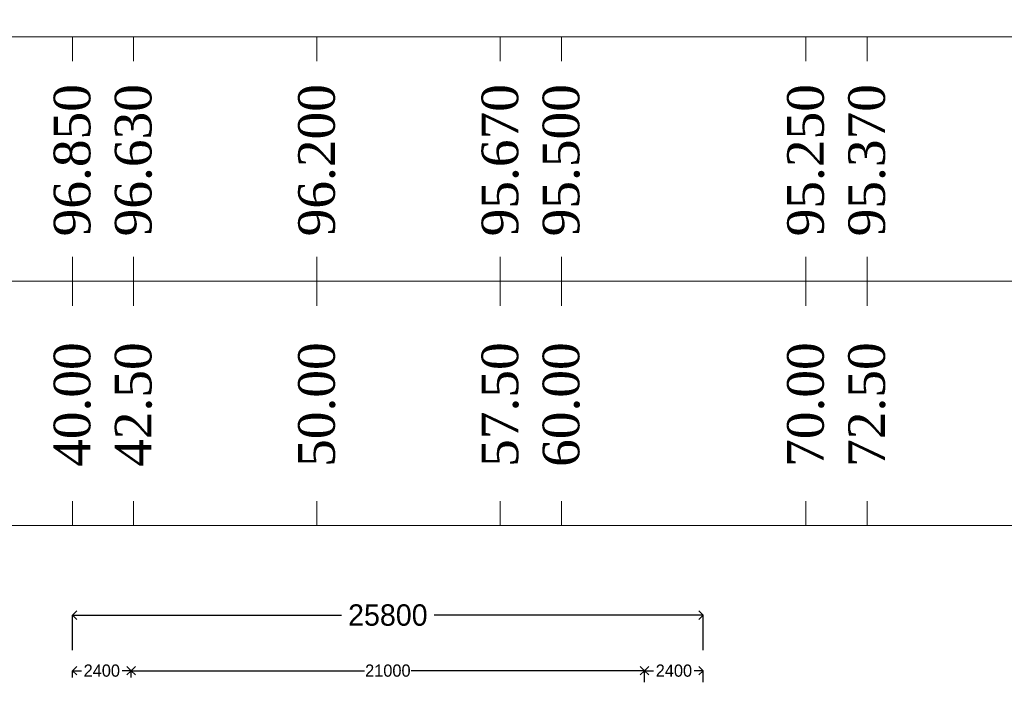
# Model space of a CAD drawing. Header units: millimetres. Extents: x -20950785 to 389010297, y -11535949 to 14056629.
# Tile 54 of 256: x 9358855 to 9399127, y -297967 to -270360. Entities that reach past the tile are written whole.
import ezdxf

# ---------------------------------------------------------------- set-up
doc = ezdxf.new("R2010")
doc.units = ezdxf.units.MM
doc.header["$LTSCALE"] = 60
doc.header["$MEASUREMENT"] = 0
doc.layers.add('TEXT', color=7, linetype='Continuous')
doc.dimstyles.get("Standard").update_dxf_attribs({"dimtxt": 400, "dimasz": 215, "dimexe": 0.18, "dimexo": 0.0625, "dimgap": 0.09, "dimtad": 0, "dimtih": 1, "dimtoh": 1, "dimdec": 0, "dimzin": 4, "dimdsep": 46, "dimtxsty": 'Standard', "dimblk": 'OPEN90', "dimcen": 0, "dimadec": 0, "dimazin": 1, "dimtfac": 1, "dimtdec": 0, "dimtix": 1, "dimtofl": 0, "dimtmove": 0, "dimatfit": 3, "dimldrblk": 'OPEN30', "dimfxl": 1, "dimtolj": 1, "dimtzin": 0, "dimarcsym": 0})

# ---------------------------------------------------------------- blocks, each defined once
blk = doc.blocks.new('_Open90')
at = {"color": 0, "linetype": 'ByBlock', "lineweight": -2}
for p, q in [((0, 0), (-1, 0)), ((-0.5, 0.5), (0, 0)), ((0, 0), (-0.5, -0.5))]:
    blk.add_line(p, q, dxfattribs=at)
blk = doc.blocks.new('*D1568')
at = {"color": 0, "linetype": 'Continuous', "lineweight": -2, "transparency": 16777216}
for p, q in [((9361013, -296160), (9361013, -294728)), ((9361363, -294729), (9372018, -294729)), ((9386463, -294729), (9375809, -294729)), ((9386813, -296160), (9386813, -294728))]:
    blk.add_line(p, q, dxfattribs=at)
at = {"layer": 'Defpoints', "color": 0, "linetype": 'Continuous', "lineweight": 9, "transparency": 16777216}
for p in [(9361013, -294729), (9361013, -296160), (9386813, -296160)]:
    blk.add_point(p, dxfattribs=at)
at = {"color": 0, "linetype": 'Continuous', "lineweight": -2, "transparency": 16777216, "xscale": 350, "yscale": 350, "zscale": 350, "rotation": 180}
blk.add_blockref('_Open90', (9361013, -294729), dxfattribs=at)
at = {"color": 0, "linetype": 'Continuous', "lineweight": -2, "transparency": 16777216, "xscale": 350, "yscale": 350, "zscale": 350}
blk.add_blockref('_Open90', (9386813, -294729), dxfattribs=at)
at = {"color": 0, "linetype": 'Continuous', "lineweight": 9, "transparency": 16777216, "insert": (9373913, -294729), "char_height": 700, "attachment_point": 5}
blk.add_mtext('\\A1;{\\H1.25x;25800}', dxfattribs=at)
blk = doc.blocks.new('_Open30')
at = {"color": 0, "linetype": 'ByBlock', "lineweight": -2}
for p, q in [((-1, 0.27), (0, 0)), ((0, 0), (-1, -0.27)), ((0, 0), (-1, 0))]:
    blk.add_line(p, q, dxfattribs=at)
blk = doc.blocks.new('*D1580')
at = {"color": 0, "linetype": 'Continuous', "lineweight": -2, "transparency": 16777216}
for p, q in [((9384413, -297469), (9384413, -297001)), ((9384763, -297001), (9384780, -297001)), ((9386463, -297001), (9386447, -297001)), ((9386813, -297469), (9386813, -297001))]:
    blk.add_line(p, q, dxfattribs=at)
at = {"layer": 'Defpoints', "color": 0, "linetype": 'Continuous', "lineweight": 9, "transparency": 16777216}
for p in [(9386813, -297001), (9384413, -297469), (9386813, -297469)]:
    blk.add_point(p, dxfattribs=at)
at = {"color": 0, "linetype": 'Continuous', "lineweight": -2, "transparency": 16777216, "xscale": 350, "yscale": 350, "zscale": 350, "rotation": 180}
blk.add_blockref('_Open90', (9384413, -297001), dxfattribs=at)
at = {"color": 0, "linetype": 'Continuous', "lineweight": -2, "transparency": 16777216, "xscale": 350, "yscale": 350, "zscale": 350}
blk.add_blockref('_Open90', (9386813, -297001), dxfattribs=at)
at = {"color": 0, "linetype": 'Continuous', "lineweight": 9, "transparency": 16777216, "insert": (9385613, -297001), "char_height": 400, "attachment_point": 5}
blk.add_mtext('\\A1;{\\H1.25x;2400}', dxfattribs=at)
blk = doc.blocks.new('*D1581')
at = {"color": 0, "linetype": 'Continuous', "lineweight": -2, "transparency": 16777216}
for p, q in [((9361013, -297284), (9361013, -297000)), ((9361363, -297000), (9361380, -297000)), ((9363063, -297000), (9363047, -297000)), ((9363413, -297284), (9363413, -297000))]:
    blk.add_line(p, q, dxfattribs=at)
at = {"layer": 'Defpoints', "color": 0, "linetype": 'Continuous', "lineweight": 9, "transparency": 16777216}
for p in [(9361013, -297000), (9361013, -297284), (9363413, -297284)]:
    blk.add_point(p, dxfattribs=at)
at = {"color": 0, "linetype": 'Continuous', "lineweight": -2, "transparency": 16777216, "xscale": 350, "yscale": 350, "zscale": 350, "rotation": 180}
blk.add_blockref('_Open90', (9361013, -297000), dxfattribs=at)
at = {"color": 0, "linetype": 'Continuous', "lineweight": -2, "transparency": 16777216, "xscale": 350, "yscale": 350, "zscale": 350}
blk.add_blockref('_Open90', (9363413, -297000), dxfattribs=at)
at = {"color": 0, "linetype": 'Continuous', "lineweight": 9, "transparency": 16777216, "insert": (9362213, -297000), "char_height": 400, "attachment_point": 5}
blk.add_mtext('\\A1;{\\H1.25x;2400}', dxfattribs=at)
blk = doc.blocks.new('*D1582')
at = {"color": 0, "linetype": 'Continuous', "lineweight": -2, "transparency": 16777216}
for p, q in [((9363413, -296960), (9363413, -297000)), ((9363763, -297000), (9372955, -297000)), ((9384063, -297000), (9374872, -297000)), ((9384413, -296960), (9384413, -297000))]:
    blk.add_line(p, q, dxfattribs=at)
at = {"layer": 'Defpoints', "color": 0, "linetype": 'Continuous', "lineweight": 9, "transparency": 16777216}
for p in [(9363413, -296960), (9384413, -296960), (9384413, -297000)]:
    blk.add_point(p, dxfattribs=at)
at = {"color": 0, "linetype": 'Continuous', "lineweight": -2, "transparency": 16777216, "xscale": 350, "yscale": 350, "zscale": 350, "rotation": 180}
blk.add_blockref('_Open90', (9363413, -297000), dxfattribs=at)
at = {"color": 0, "linetype": 'Continuous', "lineweight": -2, "transparency": 16777216, "xscale": 350, "yscale": 350, "zscale": 350}
blk.add_blockref('_Open90', (9384413, -297000), dxfattribs=at)
at = {"color": 0, "linetype": 'Continuous', "lineweight": 9, "transparency": 16777216, "insert": (9373913, -297000), "char_height": 400, "attachment_point": 5}
blk.add_mtext('\\A1;{\\H1.25x;21000}', dxfattribs=at)

msp = doc.modelspace()

# ---------------------------------------------------------------- hatches: boundary and pattern name
at = {"lineweight": 9, "ltscale": 20}
h = msp.add_hatch(dxfattribs=at)
h.set_pattern_fill('AR-CONC', color=256, scale=100)
h.set_pattern_definition([(50, (7449959.4, -368372.3), (717.26018, -62.75213), [75, -825]), (355, (7449959.4, -368372.3), (-138.75133, 752.19213), [60, -660]), (100.451444, (7450019.2, -368377.56), (578.50885, 689.44), [63.7402, -701.1421]), (46.1842, (7449959.4, -368172.3), (1067.24133, -165.51928), [112.5, -1237.5]), (96.635635, (7450048.3, -368186.1), (934.66195, 974.1186), [95.61034, -1051.71376]), (351.184164, (7449959.4, -368172.3), (934.66195, 974.1186), [90, -990]), (21, (7450059.4, -368222.3), (596.90705, -402.61889), [75, -825]), (326, (7450059.4, -368222.3), (243.31533, 725.15005), [60, -660]), (71.451445, (7450109.15, -368255.9), (840.22238, 322.53115), [63.7402, -701.1421]), (37.5, (7449959.4, -368372.33), (12.159855, 332.893854), [0, -652, 0, -670, 0, -662.5]), (7.5, (7449959.4, -368372.33), (263.06954, 394.41171), [0, -382, 0, -637, 0, -252.5]), (327.5, (7449736.4, -368372.33), (533.822436, -22.554872), [0, -250, 0, -780, 0, -1035]), (317.5, (7449636.4, -368372.33), (583.18617, 100.10498), [0, -325, 0, -518, 0, -735])])
h.paths.add_polyline_path([(9305042.98, -384239.68), (9303042.98, -384239.68), (9303042.98, -392489.68), (9305042.98, -392489.68)])
h.paths.add_polyline_path([(9305063.93, -404820.18), (9309693.04, -404820.18), (9309693.04, -404038.95), (9305063.93, -404038.95)], flags=9)
h.paths.add_polyline_path([(9305063.93, -400320.18), (9309693.04, -400320.18), (9309693.04, -399538.95), (9305063.93, -399538.95)], flags=9)
h.paths.add_polyline_path([(9305063.42, -392571.69), (9309693.54, -392571.69), (9309693.54, -391787.44), (9305063.42, -391787.44)], flags=9)
h.paths.add_polyline_path([(9305063.42, -384321.69), (9309693.54, -384321.69), (9309693.54, -383537.44), (9305063.42, -383537.44)], flags=9)
h.paths.add_polyline_path([(9305063.93, -374820.18), (9309693.04, -374820.18), (9309693.04, -374038.95), (9305063.93, -374038.95)], flags=9)
h.paths.add_polyline_path([(9313973.91, -402653.12), (9318584.89, -402653.12), (9318584.89, -400724.92), (9313973.91, -400724.92)], flags=9)
h.paths.add_polyline_path([(9314193.96, -379995.34), (9316441.95, -379995.34), (9316441.95, -378909.55), (9314193.96, -378909.55)], flags=9)
h.paths.add_polyline_path([(9299891.52, -409948.64), (9314430.04, -409948.64), (9314430.04, -407866.97), (9299891.52, -407866.97)], flags=9)
h.paths.add_polyline_path([(9313830.17, -397406.65), (9318463.31, -397406.65), (9318463.31, -394634.71), (9313830.17, -394634.71)], flags=9)
h.paths.add_polyline_path([(9313498.94, -388715.78), (9318154.59, -388715.78), (9318154.59, -387629.99), (9313498.94, -387629.99)], flags=9)
h.paths.add_polyline_path([(9413985.31, -333598.75), (9424793.98, -333598.75), (9424793.98, -331283.91), (9413985.31, -331283.91)], flags=9)
h.paths.add_polyline_path([(9383405.73, -238638.61), (9388658.05, -238638.61), (9388658.05, -237335.66), (9383405.73, -237335.66)], flags=9)
h.paths.add_polyline_path([(9383489.63, -236841.36), (9388741.94, -236841.36), (9388741.94, -235538.4), (9383489.63, -235538.4)], flags=9)
h.paths.add_polyline_path([(9402505.26, -237732.81), (9408047.7, -237732.81), (9408047.7, -236429.85), (9402505.26, -236429.85)], flags=9)
h.paths.add_polyline_path([(9402428.52, -235857.48), (9407970.97, -235857.48), (9407970.97, -234554.53), (9402428.52, -234554.53)], flags=9)
h.paths.add_polyline_path([(9364133.54, -237732.81), (9369675.99, -237732.81), (9369675.99, -236429.85), (9364133.54, -236429.85)], flags=9)
h.paths.add_polyline_path([(9364056.8, -235857.48), (9369599.25, -235857.48), (9369599.25, -234554.53), (9364056.8, -234554.53)], flags=9)
h.paths.add_polyline_path([(9470139.99, -397353.43), (9566841.73, -397353.43), (9566841.73, -388863.45), (9470139.99, -388863.45)], flags=9)
h.paths.add_polyline_path([(9552010.34, -416787.57), (9561144.66, -416787.57), (9561144.66, -412444.38), (9552010.34, -412444.38)], flags=9)
h.paths.add_polyline_path([(9494166.13, -408126.44), (9580947.88, -408126.44), (9580947.88, -400905.14), (9494166.13, -400905.14)], flags=9)
h.paths.add_polyline_path([(9468893.12, -416988.19), (9488963.93, -416988.19), (9488963.93, -412710.73), (9468893.12, -412710.73)], flags=9)
h.paths.add_polyline_path([(9562715.43, -387910.9), (9568184.34, -387910.9), (9568184.34, -384361.68), (9562715.43, -384361.68)], flags=9)
h.paths.add_polyline_path([(9550938.3, -422794.46), (9563611.71, -422794.46), (9563611.71, -418517), (9550938.3, -418517)], flags=9)
h.paths.add_polyline_path([(9530595.59, -387988.59), (9535656.82, -387988.59), (9535656.82, -384439.38), (9530595.59, -384439.38)], flags=9)
h.paths.add_polyline_path([(9506972.43, -388227.15), (9512305.84, -388227.15), (9512305.84, -384677.93), (9506972.43, -384677.93)], flags=9)
h.paths.add_polyline_path([(9517674.4, -416644.23), (9530433.07, -416644.23), (9530433.07, -412366.77), (9517674.4, -412366.77)], flags=9)
h.paths.add_polyline_path([(9482212.53, -388150.03), (9489933.27, -388150.03), (9489933.27, -384600.81), (9482212.53, -384600.81)], flags=9)
h.paths.add_polyline_path([(9472773.31, -404978.19), (9487585.44, -404978.19), (9487585.44, -400700.74), (9472773.31, -400700.74)], flags=9)
h.paths.add_polyline_path([(9517436.28, -422731.55), (9534382.81, -422731.55), (9534382.81, -418454.09), (9517436.28, -418454.09)], flags=9)
h.paths.add_polyline_path([(9501707.34, -365850.63), (9577753.12, -365850.63), (9577753.12, -240258.29), (9501707.34, -240258.29)], flags=9)
h.paths.add_polyline_path([(9449811.58, -327898.14), (9455063.89, -327898.14), (9455063.89, -326595.19), (9449811.58, -326595.19)], flags=9)
h.paths.add_polyline_path([(9349562.22, -313541.63), (9355104.67, -313541.63), (9355104.67, -312238.68), (9349562.22, -312238.68)], flags=9)
h.paths.add_polyline_path([(9347213.24, -337446.77), (9358569.92, -337446.77), (9358569.92, -335131.32), (9347213.24, -335131.32)], flags=9)
h.paths.add_polyline_path([(9345865.05, -346911.82), (9351992.76, -346911.82), (9351992.76, -345391.7), (9345865.05, -345391.7)], flags=9)
h.paths.add_polyline_path([(9420584.11, -336053.73), (9432408.63, -336053.73), (9432408.63, -333738.49), (9420584.11, -333738.49)], flags=9)
h.paths.add_polyline_path([(9389335.6, -300830.25), (9396075.39, -300830.25), (9396075.39, -299310.14), (9389335.6, -299310.14)], flags=9)
h.paths.add_polyline_path([(9389335.6, -302668.66), (9395463.3, -302668.66), (9395463.3, -301148.54), (9389335.6, -301148.54)], flags=9)
h.paths.add_polyline_path([(9389335.6, -303753.85), (9395463.3, -303753.85), (9395463.3, -302233.73), (9389335.6, -302233.73)], flags=9)
h.paths.add_polyline_path([(9389258.52, -304780.96), (9395386.22, -304780.96), (9395386.22, -303260.85), (9389258.52, -303260.85)], flags=9)
h.paths.add_polyline_path([(9389258.52, -310501.4), (9395386.22, -310501.4), (9395386.22, -308981.29), (9389258.52, -308981.29)], flags=9)
h.paths.add_polyline_path([(9389278.29, -313512.52), (9395405.99, -313512.52), (9395405.99, -311992.4), (9389278.29, -311992.4)], flags=9)
h.paths.add_polyline_path([(9414444.94, -312646.4), (9419697.26, -312646.4), (9419697.26, -311343.44), (9414444.94, -311343.44)], flags=9)
h.paths.add_polyline_path([(9414444.94, -311827.14), (9419697.26, -311827.14), (9419697.26, -310524.18), (9414444.94, -310524.18)], flags=9)
h.paths.add_polyline_path([(9458693.9, -311780.63), (9463946.22, -311780.63), (9463946.22, -310477.67), (9458693.9, -310477.67)], flags=9)
h.paths.add_polyline_path([(9449811.58, -324793.12), (9455063.89, -324793.12), (9455063.89, -323490.17), (9449811.58, -323490.17)], flags=9)
h.paths.add_polyline_path([(9458677.16, -304443.26), (9468516.31, -304443.26), (9468516.31, -303140.3), (9458677.16, -303140.3)], flags=9)
h.paths.add_polyline_path([(9389294.87, -299744.5), (9399134.03, -299744.5), (9399134.03, -298441.55), (9389294.87, -298441.55)], flags=9)
h.paths.add_polyline_path([(9384195.69, -306101.36), (9385794.75, -306101.36), (9385794.75, -305232.72), (9384195.69, -305232.72)], flags=9)
h.paths.add_polyline_path([(9361995.69, -306102.7), (9363594.75, -306102.7), (9363594.75, -305234.06), (9361995.69, -305234.06)], flags=9)
h.paths.add_polyline_path([(9379311.6, -306096.36), (9380910.66, -306096.36), (9380910.66, -305227.72), (9379311.6, -305227.72)], flags=9)
h.paths.add_polyline_path([(9373111.6, -306079.85), (9374710.66, -306079.85), (9374710.66, -305211.22), (9373111.6, -305211.22)], flags=9)
h.paths.add_polyline_path([(9367110.63, -306096.36), (9368709.69, -306096.36), (9368709.69, -305227.72), (9367110.63, -305227.72)], flags=9)
h.paths.add_polyline_path([(9368069.84, -299361.93), (9381531.49, -299361.93), (9381531.49, -298158.97), (9368069.84, -298158.97)], flags=9)
h.paths.add_polyline_path([(9327769.74, -299369.32), (9339071.11, -299369.32), (9339071.11, -298283.53), (9327769.74, -298283.53)], flags=9)
h.paths.add_polyline_path([(9349535.67, -304868.24), (9354787.99, -304868.24), (9354787.99, -303565.28), (9349535.67, -303565.28)], flags=9)
h.paths.add_polyline_path([(9349535.67, -304069.85), (9354787.99, -304069.85), (9354787.99, -302766.9), (9349535.67, -302766.9)], flags=9)
h.paths.add_polyline_path([(9349535.67, -303068.24), (9354787.99, -303068.24), (9354787.99, -301765.28), (9349535.67, -301765.28)], flags=9)
h.paths.add_polyline_path([(9349535.67, -301019.01), (9355312.63, -301019.01), (9355312.63, -299716.06), (9349535.67, -299716.06)], flags=9)
h.paths.add_polyline_path([(9349562.22, -310541.63), (9355104.67, -310541.63), (9355104.67, -309238.68), (9349562.22, -309238.68)], flags=9)
h.paths.add_polyline_path([(9314363.84, -333493.79), (9315925.46, -333493.79), (9315925.46, -332408), (9314363.84, -332408)], flags=9)
h.paths.add_polyline_path([(9312578.34, -333468.87), (9314139.96, -333468.87), (9314139.96, -332383.07), (9312578.34, -332383.07)], flags=9)
h.paths.add_polyline_path([(9308483.9, -361666.38), (9310357.84, -361666.38), (9310357.84, -360363.43), (9308483.9, -360363.43)], flags=9)
h.paths.add_polyline_path([(9302921.17, -361616.25), (9304795.11, -361616.25), (9304795.11, -360313.29), (9302921.17, -360313.29)], flags=9)
h.paths.add_polyline_path([(9297253.55, -361678.38), (9299127.49, -361678.38), (9299127.49, -360375.43), (9297253.55, -360375.43)], flags=9)
h.paths.add_polyline_path([(9414375, -304228.7), (9422572.51, -304228.7), (9422572.51, -301913.66), (9414375, -301913.66)], flags=9)
h.paths.add_polyline_path([(9420153.66, -329503.83), (9430871.25, -329503.83), (9430871.25, -328566.36), (9420153.66, -328566.36)], flags=9)
h.paths.add_polyline_path([(9422296.31, -328713.78), (9427864.34, -328713.78), (9427864.34, -327776.91), (9422296.31, -327776.91)], flags=9)
h.paths.add_polyline_path([(9386464.47, -320159.35), (9397273.14, -320159.35), (9397273.14, -317844.51), (9386464.47, -317844.51)], flags=9)
h.paths.add_polyline_path([(9423429.15, -345029.23), (9429952.39, -345029.23), (9429952.39, -344091.76), (9423429.15, -344091.76)], flags=9)
h.paths.add_polyline_path([(9384096.03, -346811.82), (9390223.73, -346811.82), (9390223.73, -345291.7), (9384096.03, -345291.7)], flags=9)
h.paths.add_polyline_path([(9414451.47, -350037.06), (9420593.74, -350037.06), (9420593.74, -348943.34), (9414451.47, -348943.34)], flags=9)
h.paths.add_polyline_path([(9450756.87, -349829.35), (9456009.19, -349829.35), (9456009.19, -348526.39), (9450756.87, -348526.39)], flags=9)
h.paths.add_polyline_path([(9439290.04, -370630.47), (9449941.3, -370630.47), (9449941.3, -368350.29), (9439290.04, -368350.29)], flags=9)
h.paths.add_polyline_path([(9403273.66, -370710.22), (9413924.92, -370710.22), (9413924.92, -368430.05), (9403273.66, -368430.05)], flags=9)
h.paths.add_polyline_path([(9300516.87, -366701.34), (9314336.53, -366701.34), (9314336.53, -364638.33), (9300516.87, -364638.33)], flags=9)
h.paths.add_polyline_path([(9366166.87, -377213.33), (9381441.23, -377213.33), (9381441.23, -374933.16), (9366166.87, -374933.16)], flags=9)
h.paths.add_polyline_path([(9458693.9, -305386.84), (9464470.86, -305386.84), (9464470.86, -304083.88), (9458693.9, -304083.88)], flags=9)
h.paths.add_polyline_path([(9458693.9, -312730.69), (9463946.22, -312730.69), (9463946.22, -311427.73), (9458693.9, -311427.73)], flags=9)
h.paths.add_polyline_path([(9458693.9, -309729.68), (9463946.22, -309729.68), (9463946.22, -308426.73), (9458693.9, -308426.73)], flags=9)
h.paths.add_polyline_path([(9458693.9, -308328.07), (9463946.22, -308328.07), (9463946.22, -307025.12), (9458693.9, -307025.12)], flags=9)
h.paths.add_polyline_path([(9458693.9, -307328.07), (9463946.22, -307328.07), (9463946.22, -306025.12), (9458693.9, -306025.12)], flags=9)
h.paths.add_polyline_path([(9413637.58, -327941.52), (9418902.39, -327941.52), (9418902.39, -327004.05), (9413637.58, -327004.05)], flags=9)
h.paths.add_polyline_path([(9413747.21, -325010.47), (9418999.53, -325010.47), (9418999.53, -323707.51), (9413747.21, -323707.51)], flags=9)
h.paths.add_polyline_path([(9414444.94, -309343.42), (9419697.26, -309343.42), (9419697.26, -308040.46), (9414444.94, -308040.46)], flags=9)
h.paths.add_polyline_path([(9414444.94, -307355.23), (9419697.26, -307355.23), (9419697.26, -306052.28), (9414444.94, -306052.28)], flags=9)
h.paths.add_polyline_path([(9414444.94, -306355.23), (9419697.26, -306355.23), (9419697.26, -305052.28), (9414444.94, -305052.28)], flags=9)
h.paths.add_polyline_path([(9435421.89, -303639.18), (9442445.6, -303639.18), (9442445.6, -302336.22), (9435421.89, -302336.22)], flags=9)
h.paths.add_polyline_path([(9444509.1, -303573.48), (9452460.41, -303573.48), (9452460.41, -302270.52), (9444509.1, -302270.52)], flags=9)
h.paths.add_polyline_path([(9440938.37, -305167.62), (9443489.38, -305234.39), (9443517.79, -304148.96), (9440966.78, -304082.2)], flags=9)
h.paths.add_polyline_path([(9445404.56, -305111.44), (9455039.44, -305363.61), (9455067.85, -304278.19), (9445432.97, -304026.01)], flags=9)
h.paths.add_polyline_path([(9336379.21, -300679.59), (9336380.03, -300679.59), (9336380.03, -300679.16), (9336379.21, -300679.16)], flags=9)
h.paths.add_polyline_path([(9431205.45, -223146.7), (9442406.76, -223146.7), (9442406.76, -220540.71), (9431205.45, -220540.71)], flags=9)
h.paths.add_polyline_path([(9320824.74, -223405.63), (9337481.44, -223405.63), (9337481.44, -220799.63), (9320824.74, -220799.63)], flags=9)
h.paths.add_polyline_path([(9384386.02, -234040.14), (9392408.29, -234040.14), (9392408.29, -232520.03), (9384386.02, -232520.03)], flags=9)
h.paths.add_polyline_path([(9379703.62, -232981.1), (9388683.04, -232981.1), (9388683.04, -231460.98), (9379703.62, -231460.98)], flags=9)
h.paths.add_polyline_path([(9376996.53, -230478.8), (9400269.53, -230478.8), (9400269.53, -228307.21), (9376996.53, -228307.21)], flags=9)
h.paths.add_polyline_path([(9470544.37, -270483.67), (9490859.26, -270483.67), (9490859.26, -267280.9), (9470544.37, -267280.9)], flags=9)
h.paths.add_polyline_path([(9474828.62, -288268.09), (9487143.87, -288268.09), (9487143.87, -282565.31), (9474828.62, -282565.31)], flags=9)
h.paths.add_polyline_path([(9474732.2, -277679.86), (9487476.8, -277679.86), (9487476.8, -274477.09), (9474732.2, -274477.09)], flags=9)
h.paths.add_polyline_path([(9410656.28, -267478.28), (9413865.91, -267478.28), (9413865.91, -264220.89), (9410656.28, -264220.89)], flags=9)
h.paths.add_polyline_path([(9417374.5, -262541.27), (9423502.2, -262541.27), (9423502.2, -261021.16), (9417374.5, -261021.16)], flags=9)
h.paths.add_polyline_path([(9357966.28, -267478.28), (9361175.91, -267478.28), (9361175.91, -264220.89), (9357966.28, -264220.89)], flags=9)
h.paths.add_polyline_path([(9364308.68, -262578.54), (9370436.39, -262578.54), (9370436.39, -261058.42), (9364308.68, -261058.42)], flags=9)
h.paths.add_polyline_path([(9395823.55, -263660.39), (9401951.25, -263660.39), (9401951.25, -262140.28), (9395823.55, -262140.28)], flags=9)
h.paths.add_polyline_path([(9392117.31, -268734.73), (9395010.72, -268734.73), (9395010.72, -265627.34), (9392117.31, -265627.34)], flags=9)
h.paths.add_polyline_path([(9380823.55, -263660.39), (9386951.25, -263660.39), (9386951.25, -262140.28), (9380823.55, -262140.28)], flags=9)
h.paths.add_polyline_path([(9377117.31, -268734.73), (9380010.72, -268734.73), (9380010.72, -265627.34), (9377117.31, -265627.34)], flags=9)
h.paths.add_polyline_path([(9410098.66, -279536.02), (9410098.66, -272695.17), (9406895.89, -272695.17), (9406895.89, -279536.02)], flags=9)
h.paths.add_polyline_path([(9410098.66, -289005.56), (9410098.66, -283272.14), (9406895.89, -283272.14), (9406895.89, -289005.56)], flags=9)
h.paths.add_polyline_path([(9395098.66, -279536.02), (9395098.66, -272695.17), (9391895.89, -272695.17), (9391895.89, -279536.02)], flags=9)
h.paths.add_polyline_path([(9395098.66, -288979.6), (9395098.66, -283246.18), (9391895.89, -283246.18), (9391895.89, -288979.6)], flags=9)
h.paths.add_polyline_path([(9380098.66, -279536.02), (9380098.66, -272695.17), (9376895.89, -272695.17), (9376895.89, -279536.02)], flags=9)
h.paths.add_polyline_path([(9380098.66, -288991.5), (9380098.66, -283258.08), (9376895.89, -283258.08), (9376895.89, -288991.5)], flags=9)
h.paths.add_polyline_path([(9365098.66, -279536.02), (9365098.66, -272695.17), (9361895.89, -272695.17), (9361895.89, -279536.02)], flags=9)
h.paths.add_polyline_path([(9365098.66, -288955.81), (9365098.66, -283222.39), (9361895.89, -283222.39), (9361895.89, -288955.81)], flags=9)
h.paths.add_polyline_path([(9462598.66, -279536.02), (9462598.66, -272695.17), (9459395.89, -272695.17), (9459395.89, -279536.02)], flags=9)
h.paths.add_polyline_path([(9462598.66, -289622), (9462598.66, -282781.15), (9459395.89, -282781.15), (9459395.89, -289622)], flags=9)
h.paths.add_polyline_path([(9452598.66, -279502.49), (9452598.66, -272661.65), (9449395.89, -272661.65), (9449395.89, -279502.49)], flags=9)
h.paths.add_polyline_path([(9452598.66, -289622), (9452598.66, -282781.15), (9449395.89, -282781.15), (9449395.89, -289622)], flags=9)
h.paths.add_polyline_path([(9290544.37, -270483.67), (9310859.26, -270483.67), (9310859.26, -267280.9), (9290544.37, -267280.9)], flags=9)
h.paths.add_polyline_path([(9294828.62, -288268.09), (9307143.87, -288268.09), (9307143.87, -282565.31), (9294828.62, -282565.31)], flags=9)
h.paths.add_polyline_path([(9294732.2, -277679.86), (9307476.8, -277679.86), (9307476.8, -274477.09), (9294732.2, -274477.09)], flags=9)
h.paths.add_polyline_path([(9442598.66, -279536.02), (9442598.66, -272695.17), (9439395.89, -272695.17), (9439395.89, -279536.02)], flags=9)
h.paths.add_polyline_path([(9442598.66, -289622), (9442598.66, -282781.15), (9439395.89, -282781.15), (9439395.89, -289622)], flags=9)
h.paths.add_polyline_path([(9432598.66, -279536.02), (9432598.66, -272695.17), (9429395.89, -272695.17), (9429395.89, -279536.02)], flags=9)
h.paths.add_polyline_path([(9432598.66, -289622), (9432598.66, -282781.15), (9429395.89, -282781.15), (9429395.89, -289622)], flags=9)
h.paths.add_polyline_path([(9422598.66, -279536.02), (9422598.66, -272695.17), (9419395.89, -272695.17), (9419395.89, -279536.02)], flags=9)
h.paths.add_polyline_path([(9422598.66, -289622), (9422598.66, -282781.15), (9419395.89, -282781.15), (9419395.89, -289622)], flags=9)
h.paths.add_polyline_path([(9412598.66, -279536.02), (9412598.66, -272695.17), (9409395.89, -272695.17), (9409395.89, -279536.02)], flags=9)
h.paths.add_polyline_path([(9412598.66, -288982.31), (9412598.66, -283248.89), (9409395.89, -283248.89), (9409395.89, -288982.31)], flags=9)
h.paths.add_polyline_path([(9402598.66, -279536.02), (9402598.66, -272695.17), (9399395.89, -272695.17), (9399395.89, -279536.02)], flags=9)
h.paths.add_polyline_path([(9402598.66, -289005.56), (9402598.66, -283272.14), (9399395.89, -283272.14), (9399395.89, -289005.56)], flags=9)
h.paths.add_polyline_path([(9392598.66, -279536.02), (9392598.66, -272695.17), (9389395.89, -272695.17), (9389395.89, -279536.02)], flags=9)
h.paths.add_polyline_path([(9392598.66, -288979.6), (9392598.66, -283246.18), (9389395.89, -283246.18), (9389395.89, -288979.6)], flags=9)
h.paths.add_polyline_path([(9382598.66, -279536.02), (9382598.66, -272695.17), (9379395.89, -272695.17), (9379395.89, -279536.02)], flags=9)
h.paths.add_polyline_path([(9382598.66, -288986.09), (9382598.66, -283252.67), (9379395.89, -283252.67), (9379395.89, -288986.09)], flags=9)
h.paths.add_polyline_path([(9372598.66, -279536.02), (9372598.66, -272695.17), (9369395.89, -272695.17), (9369395.89, -279536.02)], flags=9)
h.paths.add_polyline_path([(9372598.66, -288991.5), (9372598.66, -283258.08), (9369395.89, -283258.08), (9369395.89, -288991.5)], flags=9)
h.paths.add_polyline_path([(9362598.66, -279536.02), (9362598.66, -272695.17), (9359395.89, -272695.17), (9359395.89, -279536.02)], flags=9)
h.paths.add_polyline_path([(9362598.66, -288955.81), (9362598.66, -283222.39), (9359395.89, -283222.39), (9359395.89, -288955.81)], flags=9)
h.paths.add_polyline_path([(9352598.66, -279536.02), (9352598.66, -272695.17), (9349395.89, -272695.17), (9349395.89, -279536.02)], flags=9)
h.paths.add_polyline_path([(9352598.66, -288983.39), (9352598.66, -283249.97), (9349395.89, -283249.97), (9349395.89, -288983.39)], flags=9)
h.paths.add_polyline_path([(9342598.66, -279536.02), (9342598.66, -272695.17), (9339395.89, -272695.17), (9339395.89, -279536.02)], flags=9)
h.paths.add_polyline_path([(9342598.66, -288962.3), (9342598.66, -283228.88), (9339395.89, -283228.88), (9339395.89, -288962.3)], flags=9)
h.paths.add_polyline_path([(9332598.66, -279536.02), (9332598.66, -272695.17), (9329395.89, -272695.17), (9329395.89, -279536.02)], flags=9)
h.paths.add_polyline_path([(9332598.66, -289068.28), (9332598.66, -283334.86), (9329395.89, -283334.86), (9329395.89, -289068.28)], flags=9)
h.paths.add_polyline_path([(9322598.66, -279536.02), (9322598.66, -272695.17), (9319395.89, -272695.17), (9319395.89, -279536.02)], flags=9)
h.paths.add_polyline_path([(9322598.66, -288978.52), (9322598.66, -283245.1), (9319395.89, -283245.1), (9319395.89, -288978.52)], flags=9)

# ---------------------------------------------------------------- linework, layer by layer
at = {"color": 7, "linetype": 'Continuous', "lineweight": 9, "ltscale": 20}
for p, q in [((9311013.43, -271064.1), (9471013.43, -271064.1)), ((9361013.43, -272064.1), (9361013.43, -271064.1)), ((9363513.43, -272064.1), (9363513.43, -271064.1)), ((9371013.43, -272064.1), (9371013.43, -271064.1)), ((9378513.43, -272064.1), (9378513.43, -271064.1)), ((9381013.43, -272064.1), (9381013.43, -271064.1)), ((9391013.43, -272064.1), (9391013.43, -271064.1)), ((9393513.43, -272064.1), (9393513.43, -271064.1)), ((9361013.43, -281064.1), (9361013.43, -280064.1)), ((9363513.43, -281064.1), (9363513.43, -280064.1)), ((9371013.43, -281064.1), (9371013.43, -280064.1)), ((9378513.43, -281064.1), (9378513.43, -280064.1)), ((9381013.43, -281064.1), (9381013.43, -280064.1)), ((9391013.43, -281064.1), (9391013.43, -280064.1)), ((9393513.43, -281064.1), (9393513.43, -280064.1)), ((9291013.43, -281064.1), (9491013.43, -281064.1)), ((9361013.43, -282064.1), (9361013.43, -281064.1)), ((9363513.43, -282064.1), (9363513.43, -281064.1)), ((9371013.43, -282064.1), (9371013.43, -281064.1)), ((9378513.43, -282064.1), (9378513.43, -281064.1)), ((9381013.43, -282064.1), (9381013.43, -281064.1)), ((9391013.43, -282064.1), (9391013.43, -281064.1)), ((9393513.43, -282064.1), (9393513.43, -281064.1)), ((9361013.43, -291064.1), (9361013.43, -290064.1)), ((9363513.43, -291064.1), (9363513.43, -290064.1)), ((9371013.43, -291064.1), (9371013.43, -290064.1)), ((9378513.43, -291064.1), (9378513.43, -290064.1)), ((9381013.43, -291064.1), (9381013.43, -290064.1)), ((9391013.43, -291064.1), (9391013.43, -290064.1)), ((9393513.43, -291064.1), (9393513.43, -290064.1)), ((9451013.43, -291064.1), (9311013.43, -291064.1))]:
    msp.add_line(p, q, dxfattribs=at)

# ---------------------------------------------------------------- texts
at = {"layer": 'TEXT', "color": 7, "linetype": 'Continuous', "lineweight": 9, "char_height": 1500, "width": 10011.067, "attachment_point": 2, "rotation": 90}
for s, insert in [('{\\fTimes New Roman|b0|i0|c0|p18;96.850}', (9360244.57, -276111.27)), ('{\\fTimes New Roman|b0|i0|c0|p18;96.630}', (9362744.57, -276111.27)), ('{\\fTimes New Roman|b0|i0|c0|p18;96.200}', (9370244.57, -276111.27)), ('{\\fTimes New Roman|b0|i0|c0|p18;95.670}', (9377744.57, -276111.27)), ('{\\fTimes New Roman|b0|i0|c0|p18;95.500}', (9380244.57, -276111.27)), ('{\\fTimes New Roman|b0|i0|c0|p18;95.250}', (9390244.57, -276111.27)), ('{\\fTimes New Roman|b0|i0|c0|p18;95.370}', (9392744.57, -276111.27)), ('{\\fTimes New Roman|b0|i0|c0|p18;40.00}', (9360244.57, -286111.27)), ('{\\fTimes New Roman|b0|i0|c0|p18;42.50}', (9362744.57, -286111.27)), ('{\\fTimes New Roman|b0|i0|c0|p18;50.00}', (9370244.57, -286111.27)), ('{\\fTimes New Roman|b0|i0|c0|p18;57.50}', (9377744.57, -286111.27)), ('{\\fTimes New Roman|b0|i0|c0|p18;60.00}', (9380244.57, -286111.27)), ('{\\fTimes New Roman|b0|i0|c0|p18;70.00}', (9390244.57, -286111.27)), ('{\\fTimes New Roman|b0|i0|c0|p18;72.50}', (9392744.57, -286111.27))]:
    msp.add_mtext(s, dxfattribs=dict(at, insert=insert))

# ---------------------------------------------------------------- dimensions: what is measured, and where the dimension line sits
at = {"color": 7, "linetype": 'Continuous', "lineweight": 9}
for base, p1, p2, override, picture, middle in [((9361013.43, -294728.51), (9386813.43, -296159.99), (9361013.43, -296159.99), {"dimtxt": 700, "dimasz": 350}, '*D1568', (9373913.43, -294728.51)), ((9361013.43, -297000.04), (9363413.43, -297284.19), (9361013.43, -297284.19), {"dimasz": 350}, '*D1581', (9362213.43, -297000.04)), ((9384413.43, -297000.04), (9363413.43, -296960.3), (9384413.43, -296960.3), {"dimasz": 350}, '*D1582', (9373913.43, -297000.04)), ((9386813.43, -297000.69), (9384413.43, -297469.42), (9386813.43, -297469.42), {"dimasz": 350}, '*D1580', (9385613.43, -297000.69))]:
    dim = msp.add_linear_dim(base=base, p1=p1, p2=p2, text='{\\H1.25x;<>}', dimstyle='Standard', override=override, dxfattribs=at)
    dim.commit()
    dim.dimension.update_dxf_attribs({"geometry": picture, "text_midpoint": middle})

doc.saveas('drawing.dxf')
